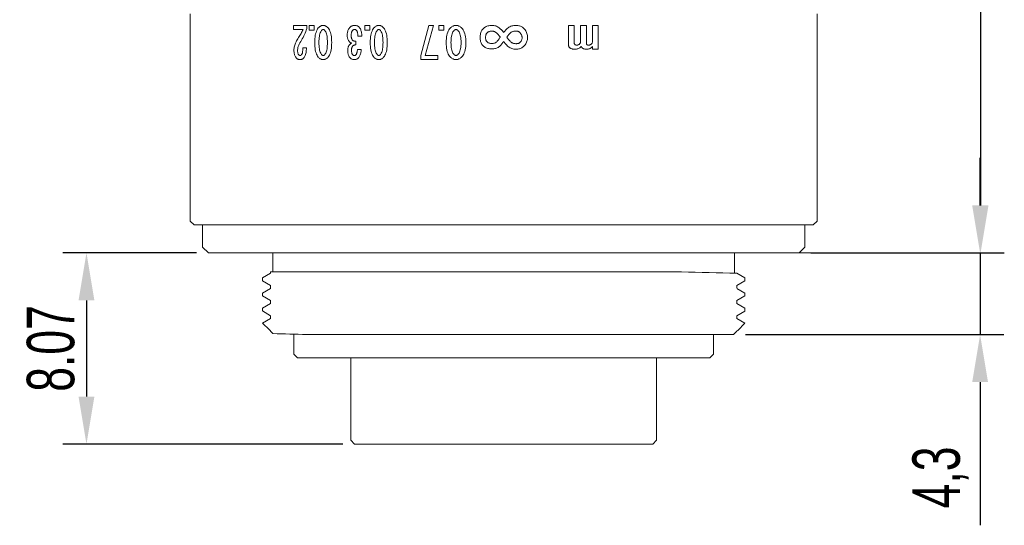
# Model space of a CAD drawing. Header units: millimetres. Extents: x 33 to 201, y 240 to 408.
# Tile 7 of 8: x 149 to 201, y 353 to 380. Entities that reach past the tile are written whole.
import ezdxf

# ---------------------------------------------------------------- set-up
doc = ezdxf.new("R2010")
doc.units = ezdxf.units.MM
doc.header["$LTSCALE"] = 19.36
doc.header["$PDMODE"] = 3
doc.header["$PDSIZE"] = 8
doc.layers.get('0').update_dxf_attribs({"linetype": 'CONTINUOUS'})
doc.layers.get('Defpoints').update_dxf_attribs({"linetype": 'CONTINUOUS'})
doc.layers.add('1', color=7, linetype='CONTINUOUS', true_color=0xffffff)
doc.layers.add('標注線', color=7, linetype='CONTINUOUS')
doc.styles.get("Standard").update_dxf_attribs({"font": 'txt', "width": 0.7})
doc.dimstyles.new('ISO-25', dxfattribs={"dimtxt": 2.5, "dimasz": 2.5, "dimexe": 1.25, "dimexo": 0.625, "dimtad": 1, "dimdec": 4, "dimdsep": 46, "dimlunit": 6, "dimtxsty": 'STANDARD', "dimcen": 2.5, "dimadec": 0, "dimazin": 0, "dimtfac": 1, "dimtdec": 4, "dimtmove": 0, "dimatfit": 3, "dimfxl": 1, "dimtolj": 1, "dimtzin": 0, "dimarcsym": 0})

# ---------------------------------------------------------------- blocks, each defined once
blk = doc.blocks.new('*G55')
at = {"layer": '1', "color": 7, "linetype": 'Continuous', "lineweight": 15}
for p, q in [((47.249, 62.753), (47.249, 63.06)), ((47.249, 63.06), (48.501, 63.06)), ((48.073, 62.753), (47.249, 62.753)), ((48.501, 62.753), (48.352, 62.753)), ((48.501, 63.06), (48.501, 62.753)), ((47.249, 62.128), (47.249, 62.434)), ((47.249, 62.434), (48.188, 62.434)), ((48.073, 62.128), (47.249, 62.128)), ((47.249, 61.49), (47.249, 61.796)), ((47.249, 61.796), (48.179, 61.796)), ((48.258, 61.49), (47.249, 61.49))]:
    blk.add_line(p, q, dxfattribs=at)
for points in [[(48.248, 62.672), (48.236, 62.688), (48.223, 62.701), (48.209, 62.714), (48.193, 62.724), (48.177, 62.733), (48.159, 62.74), (48.139, 62.746), (48.119, 62.75), (48.097, 62.752), (48.073, 62.753)], [(48.352, 62.753), (48.38, 62.733), (48.405, 62.71), (48.428, 62.684), (48.447, 62.656), (48.464, 62.626), (48.477, 62.593), (48.488, 62.558), (48.495, 62.52), (48.5, 62.48), (48.501, 62.438)], [(48.188, 62.434), (48.199, 62.435), (48.209, 62.436), (48.219, 62.437), (48.228, 62.439), (48.236, 62.442), (48.243, 62.445), (48.25, 62.449), (48.256, 62.453), (48.261, 62.458), (48.265, 62.463)], [(48.288, 62.542), (48.288, 62.556), (48.286, 62.57), (48.284, 62.583), (48.282, 62.597), (48.278, 62.61), (48.273, 62.623), (48.268, 62.635), (48.262, 62.648), (48.255, 62.66), (48.248, 62.672)], [(48.265, 62.463), (48.269, 62.47), (48.273, 62.477), (48.277, 62.485), (48.28, 62.492), (48.282, 62.5), (48.284, 62.508), (48.286, 62.516), (48.287, 62.524), (48.288, 62.533), (48.288, 62.542)], [(48.501, 62.438), (48.5, 62.395), (48.495, 62.355), (48.488, 62.319), (48.477, 62.286), (48.464, 62.256), (48.447, 62.23), (48.428, 62.207), (48.405, 62.187), (48.38, 62.171), (48.352, 62.158)], [(48.248, 62.047), (48.236, 62.063), (48.223, 62.076), (48.209, 62.088), (48.193, 62.099), (48.177, 62.108), (48.159, 62.115), (48.139, 62.121), (48.119, 62.125), (48.097, 62.127), (48.073, 62.128)], [(48.179, 61.796), (48.19, 61.797), (48.201, 61.798), (48.211, 61.8), (48.22, 61.803), (48.229, 61.807), (48.238, 61.812), (48.245, 61.817), (48.253, 61.823), (48.259, 61.83), (48.265, 61.838)], [(48.288, 61.93), (48.288, 61.941), (48.286, 61.953), (48.284, 61.965), (48.282, 61.976), (48.278, 61.988), (48.273, 62), (48.268, 62.012), (48.262, 62.023), (48.255, 62.035), (48.248, 62.047)], [(48.265, 61.838), (48.269, 61.845), (48.273, 61.853), (48.277, 61.861), (48.28, 61.869), (48.282, 61.878), (48.284, 61.887), (48.286, 61.897), (48.287, 61.908), (48.288, 61.918), (48.288, 61.93)], [(48.352, 62.158), (48.38, 62.134), (48.405, 62.108), (48.428, 62.08), (48.447, 62.05), (48.464, 62.018), (48.477, 61.984), (48.488, 61.947), (48.495, 61.909), (48.5, 61.868), (48.501, 61.825)], [(48.501, 61.825), (48.5, 61.794), (48.499, 61.763), (48.496, 61.735), (48.492, 61.708), (48.487, 61.682), (48.481, 61.658), (48.473, 61.636), (48.465, 61.615), (48.455, 61.596), (48.444, 61.579)], [(48.444, 61.579), (48.432, 61.562), (48.418, 61.547), (48.402, 61.533), (48.386, 61.522), (48.368, 61.512), (48.349, 61.504), (48.328, 61.498), (48.306, 61.494), (48.283, 61.491), (48.258, 61.49)]]:
    blk.add_lwpolyline(points, dxfattribs=at)
blk = doc.blocks.new('*G54')
blk.add_blockref('*G55', (0, 0))
blk = doc.blocks.new('*G57')
at = {"layer": '1', "color": 7, "linetype": 'Continuous', "lineweight": 15}
for points in [[(47.248, 58.722), (47.25, 58.774), (47.255, 58.823), (47.263, 58.871), (47.274, 58.917), (47.288, 58.96), (47.305, 59.001), (47.326, 59.04), (47.349, 59.077), (47.376, 59.112), (47.406, 59.144)], [(47.406, 59.144), (47.445, 59.181), (47.486, 59.213), (47.53, 59.242), (47.575, 59.267), (47.622, 59.288), (47.671, 59.305), (47.722, 59.319), (47.774, 59.328), (47.829, 59.334), (47.886, 59.336)], [(47.886, 59.336), (47.938, 59.334), (47.989, 59.328), (48.038, 59.319), (48.086, 59.305), (48.132, 59.288), (48.177, 59.267), (48.221, 59.242), (48.263, 59.213), (48.303, 59.181), (48.342, 59.144)], [(48.342, 59.144), (48.372, 59.112), (48.399, 59.077), (48.423, 59.04), (48.443, 59.001), (48.461, 58.96), (48.475, 58.916), (48.486, 58.871), (48.494, 58.823), (48.499, 58.773), (48.5, 58.722)], [(47.44, 58.23), (47.404, 58.27), (47.371, 58.312), (47.342, 58.355), (47.317, 58.401), (47.296, 58.449), (47.279, 58.499), (47.266, 58.552), (47.256, 58.606), (47.25, 58.663), (47.248, 58.722)], [(47.62, 58.93), (47.607, 58.915), (47.594, 58.899), (47.584, 58.881), (47.574, 58.862), (47.567, 58.842), (47.56, 58.821), (47.555, 58.798), (47.552, 58.774), (47.549, 58.748), (47.549, 58.722)], [(47.549, 58.722), (47.55, 58.684), (47.552, 58.648), (47.557, 58.614), (47.564, 58.583), (47.572, 58.553), (47.583, 58.525), (47.595, 58.499), (47.609, 58.475), (47.625, 58.453), (47.643, 58.434)], [(47.886, 59.047), (47.856, 59.046), (47.828, 59.042), (47.8, 59.036), (47.772, 59.028), (47.745, 59.018), (47.719, 59.005), (47.693, 58.99), (47.668, 58.972), (47.644, 58.952), (47.62, 58.93)], [(48.139, 58.941), (48.118, 58.961), (48.095, 58.979), (48.072, 58.995), (48.048, 59.009), (48.023, 59.021), (47.997, 59.03), (47.971, 59.037), (47.943, 59.043), (47.915, 59.046), (47.886, 59.047)], [(48.105, 58.445), (48.125, 58.467), (48.143, 58.49), (48.159, 58.515), (48.173, 58.54), (48.185, 58.567), (48.194, 58.596), (48.202, 58.625), (48.207, 58.656), (48.21, 58.688), (48.211, 58.722)], [(48.211, 58.722), (48.211, 58.75), (48.208, 58.778), (48.205, 58.803), (48.2, 58.828), (48.193, 58.85), (48.185, 58.872), (48.176, 58.891), (48.165, 58.909), (48.153, 58.926), (48.139, 58.941)], [(48.5, 58.722), (48.498, 58.667), (48.492, 58.614), (48.482, 58.562), (48.468, 58.512), (48.449, 58.464), (48.427, 58.416), (48.4, 58.371), (48.37, 58.326), (48.335, 58.283), (48.296, 58.242)], [(47.627, 58.077), (47.612, 58.085), (47.597, 58.095), (47.581, 58.106), (47.563, 58.119), (47.545, 58.134), (47.526, 58.15), (47.506, 58.168), (47.485, 58.187), (47.463, 58.208), (47.44, 58.23)], [(47.44, 57.918), (47.461, 57.938), (47.481, 57.958), (47.501, 57.976), (47.52, 57.993), (47.539, 58.01), (47.558, 58.025), (47.575, 58.04), (47.593, 58.053), (47.61, 58.066), (47.627, 58.077)], [(47.643, 58.434), (47.664, 58.413), (47.685, 58.393), (47.707, 58.373), (47.729, 58.353), (47.752, 58.333), (47.775, 58.313), (47.799, 58.294), (47.823, 58.274), (47.848, 58.255), (47.873, 58.236)], [(47.873, 58.236), (47.897, 58.255), (47.92, 58.275), (47.944, 58.295), (47.967, 58.315), (47.991, 58.336), (48.014, 58.357), (48.037, 58.379), (48.06, 58.4), (48.082, 58.423), (48.105, 58.445)], [(48.296, 58.242), (48.278, 58.224), (48.259, 58.206), (48.239, 58.189), (48.219, 58.172), (48.198, 58.155), (48.177, 58.139), (48.156, 58.123), (48.133, 58.108), (48.111, 58.093), (48.088, 58.079)], [(48.088, 58.079), (48.117, 58.059), (48.145, 58.039), (48.172, 58.019), (48.197, 58), (48.221, 57.981), (48.243, 57.963), (48.265, 57.945), (48.284, 57.928), (48.303, 57.911), (48.319, 57.895)], [(47.248, 57.449), (47.25, 57.504), (47.256, 57.556), (47.266, 57.608), (47.279, 57.657), (47.296, 57.705), (47.317, 57.751), (47.342, 57.795), (47.371, 57.838), (47.404, 57.878), (47.44, 57.918)], [(47.655, 57.715), (47.634, 57.693), (47.616, 57.67), (47.601, 57.645), (47.587, 57.62), (47.575, 57.592), (47.566, 57.564), (47.558, 57.534), (47.553, 57.503), (47.55, 57.471), (47.549, 57.438)], [(47.863, 57.901), (47.848, 57.89), (47.832, 57.877), (47.814, 57.863), (47.795, 57.847), (47.775, 57.829), (47.753, 57.809), (47.73, 57.788), (47.706, 57.765), (47.681, 57.741), (47.655, 57.715)], [(48.134, 57.683), (48.108, 57.709), (48.082, 57.734), (48.055, 57.758), (48.028, 57.782), (48.001, 57.804), (47.974, 57.825), (47.947, 57.845), (47.919, 57.865), (47.891, 57.883), (47.863, 57.901)], [(48.2, 57.438), (48.199, 57.469), (48.197, 57.499), (48.194, 57.527), (48.189, 57.554), (48.183, 57.579), (48.176, 57.603), (48.168, 57.625), (48.158, 57.646), (48.147, 57.665), (48.134, 57.683)], [(48.319, 57.895), (48.352, 57.86), (48.38, 57.823), (48.406, 57.784), (48.428, 57.742), (48.446, 57.699), (48.462, 57.653), (48.473, 57.605), (48.482, 57.555), (48.487, 57.503), (48.489, 57.449)], [(47.429, 56.992), (47.394, 57.029), (47.364, 57.068), (47.337, 57.109), (47.313, 57.152), (47.293, 57.197), (47.277, 57.243), (47.265, 57.292), (47.256, 57.342), (47.25, 57.395), (47.248, 57.449)], [(47.549, 57.438), (47.55, 57.411), (47.552, 57.385), (47.557, 57.36), (47.564, 57.335), (47.572, 57.312), (47.583, 57.289), (47.595, 57.267), (47.609, 57.246), (47.625, 57.226), (47.643, 57.207)], [(47.643, 57.207), (47.66, 57.191), (47.679, 57.177), (47.7, 57.164), (47.722, 57.154), (47.745, 57.144), (47.77, 57.137), (47.797, 57.131), (47.825, 57.127), (47.855, 57.125), (47.886, 57.124)], [(47.886, 57.124), (47.915, 57.125), (47.942, 57.127), (47.969, 57.131), (47.994, 57.137), (48.017, 57.144), (48.04, 57.154), (48.061, 57.164), (48.081, 57.177), (48.099, 57.191), (48.117, 57.207)], [(48.117, 57.207), (48.132, 57.224), (48.147, 57.243), (48.159, 57.263), (48.17, 57.284), (48.179, 57.306), (48.187, 57.33), (48.192, 57.355), (48.197, 57.381), (48.199, 57.409), (48.2, 57.438)], [(48.489, 57.449), (48.487, 57.393), (48.482, 57.339), (48.473, 57.287), (48.462, 57.238), (48.446, 57.191), (48.428, 57.147), (48.406, 57.105), (48.38, 57.065), (48.352, 57.027), (48.319, 56.992)], [(47.886, 56.835), (47.827, 56.836), (47.772, 56.841), (47.719, 56.849), (47.669, 56.86), (47.622, 56.874), (47.578, 56.891), (47.536, 56.912), (47.498, 56.936), (47.462, 56.962), (47.429, 56.992)], [(48.319, 56.992), (48.287, 56.962), (48.252, 56.936), (48.214, 56.912), (48.174, 56.891), (48.132, 56.874), (48.088, 56.86), (48.041, 56.849), (47.991, 56.841), (47.94, 56.836), (47.886, 56.835)]]:
    blk.add_lwpolyline(points, dxfattribs=at)
blk = doc.blocks.new('*G56')
blk.add_blockref('*G57', (0, 0))
blk = doc.blocks.new('*G58')
at = {"layer": '1', "color": 7, "linetype": 'Continuous', "lineweight": 15}
for points in [[(47.381, 55.864), (47.429, 55.906), (47.484, 55.944), (47.544, 55.977), (47.612, 56.006), (47.686, 56.03), (47.766, 56.05), (47.853, 56.066), (47.947, 56.077), (48.047, 56.084), (48.154, 56.086)], [(48.154, 56.086), (48.259, 56.084), (48.357, 56.077), (48.449, 56.066), (48.535, 56.05), (48.614, 56.03), (48.688, 56.006), (48.754, 55.977), (48.815, 55.944), (48.869, 55.906), (48.916, 55.864)], [(47.249, 55.568), (47.25, 55.6), (47.254, 55.632), (47.261, 55.663), (47.27, 55.694), (47.282, 55.723), (47.297, 55.753), (47.314, 55.781), (47.334, 55.809), (47.356, 55.837), (47.381, 55.864)], [(47.381, 55.273), (47.356, 55.299), (47.334, 55.327), (47.314, 55.355), (47.297, 55.383), (47.282, 55.413), (47.27, 55.443), (47.261, 55.473), (47.254, 55.504), (47.25, 55.536), (47.249, 55.568)], [(47.514, 55.668), (47.505, 55.659), (47.497, 55.649), (47.49, 55.639), (47.484, 55.63), (47.478, 55.62), (47.474, 55.61), (47.471, 55.599), (47.468, 55.589), (47.467, 55.579), (47.467, 55.568)], [(47.467, 55.568), (47.467, 55.557), (47.468, 55.547), (47.471, 55.537), (47.474, 55.526), (47.478, 55.516), (47.484, 55.506), (47.49, 55.497), (47.497, 55.487), (47.505, 55.477), (47.514, 55.468)], [(48.154, 55.832), (48.062, 55.831), (47.976, 55.826), (47.896, 55.817), (47.823, 55.806), (47.756, 55.791), (47.695, 55.773), (47.64, 55.752), (47.592, 55.727), (47.55, 55.699), (47.514, 55.668)], [(48.785, 55.668), (48.747, 55.699), (48.704, 55.727), (48.655, 55.752), (48.601, 55.773), (48.54, 55.791), (48.474, 55.806), (48.403, 55.817), (48.325, 55.826), (48.242, 55.831), (48.154, 55.832)], [(48.784, 55.468), (48.793, 55.477), (48.801, 55.487), (48.808, 55.497), (48.814, 55.507), (48.82, 55.517), (48.824, 55.527), (48.827, 55.537), (48.83, 55.547), (48.831, 55.557), (48.832, 55.568)], [(48.832, 55.568), (48.831, 55.578), (48.83, 55.589), (48.827, 55.599), (48.824, 55.609), (48.82, 55.619), (48.815, 55.629), (48.809, 55.639), (48.801, 55.649), (48.793, 55.658), (48.785, 55.668)], [(48.916, 55.864), (48.942, 55.837), (48.964, 55.809), (48.984, 55.781), (49.001, 55.752), (49.016, 55.723), (49.028, 55.693), (49.037, 55.663), (49.044, 55.632), (49.048, 55.6), (49.049, 55.568)], [(49.049, 55.568), (49.048, 55.536), (49.044, 55.504), (49.037, 55.473), (49.028, 55.443), (49.016, 55.413), (49.001, 55.384), (48.984, 55.355), (48.964, 55.327), (48.942, 55.3), (48.916, 55.273)], [(48.154, 55.05), (48.047, 55.052), (47.947, 55.059), (47.853, 55.07), (47.766, 55.086), (47.686, 55.106), (47.612, 55.13), (47.545, 55.159), (47.484, 55.192), (47.429, 55.23), (47.381, 55.273)], [(47.514, 55.468), (47.55, 55.437), (47.592, 55.409), (47.64, 55.384), (47.695, 55.363), (47.756, 55.345), (47.823, 55.33), (47.896, 55.318), (47.976, 55.31), (48.062, 55.305), (48.154, 55.304)], [(48.154, 55.304), (48.244, 55.305), (48.328, 55.31), (48.406, 55.318), (48.478, 55.33), (48.544, 55.345), (48.604, 55.363), (48.658, 55.384), (48.706, 55.409), (48.748, 55.437), (48.784, 55.468)], [(48.916, 55.273), (48.869, 55.23), (48.815, 55.192), (48.754, 55.159), (48.687, 55.13), (48.614, 55.106), (48.535, 55.086), (48.449, 55.07), (48.357, 55.059), (48.258, 55.052), (48.154, 55.05)]]:
    blk.add_lwpolyline(points, dxfattribs=at)
blk = doc.blocks.new('*G59')
at = {"layer": '1', "color": 7, "linetype": 'Continuous', "lineweight": 15}
for p, q in [((47.249, 54.672), (47.249, 54.926)), ((47.249, 54.926), (47.494, 54.926)), ((47.494, 54.672), (47.249, 54.672)), ((47.494, 54.926), (47.494, 54.672))]:
    blk.add_line(p, q, dxfattribs=at)
blk = doc.blocks.new('*G61')
at = {"layer": '1', "color": 7, "linetype": 'Continuous', "lineweight": 15}
for p, q in [((48.831, 53.949), (48.831, 54.615)), ((48.831, 54.615), (49.049, 54.615)), ((49.049, 54.615), (49.049, 53.714)), ((47.249, 54.39), (48.831, 53.949)), ((47.249, 54.142), (47.249, 54.39)), ((48.835, 53.714), (47.249, 54.142)), ((49.049, 53.714), (48.835, 53.714))]:
    blk.add_line(p, q, dxfattribs=at)
blk = doc.blocks.new('*G60')
blk.add_blockref('*G61', (0, 0))
blk = doc.blocks.new('*G62')
at = {"layer": '1', "color": 7, "linetype": 'Continuous', "lineweight": 15}
for p, q in [((47.249, 50.771), (47.249, 51.025)), ((47.249, 51.025), (47.494, 51.025)), ((47.494, 51.025), (47.494, 50.771)), ((47.494, 50.771), (47.249, 50.771))]:
    blk.add_line(p, q, dxfattribs=at)
blk = doc.blocks.new('*G64')
at = {"layer": '1', "color": 7, "linetype": 'Continuous', "lineweight": 15}
for points in [[(47.383, 51.759), (47.431, 51.796), (47.485, 51.828), (47.546, 51.857), (47.613, 51.881), (47.687, 51.902), (47.768, 51.919), (47.855, 51.933), (47.948, 51.942), (48.048, 51.948), (48.154, 51.95)], [(48.154, 51.95), (48.259, 51.948), (48.358, 51.942), (48.45, 51.933), (48.535, 51.919), (48.615, 51.902), (48.688, 51.881), (48.754, 51.857), (48.815, 51.828), (48.869, 51.796), (48.916, 51.759)], [(47.249, 51.502), (47.251, 51.531), (47.255, 51.558), (47.261, 51.585), (47.271, 51.612), (47.283, 51.638), (47.297, 51.663), (47.315, 51.688), (47.335, 51.712), (47.358, 51.736), (47.383, 51.759)], [(47.383, 51.246), (47.358, 51.269), (47.335, 51.293), (47.315, 51.317), (47.297, 51.342), (47.283, 51.367), (47.271, 51.393), (47.261, 51.42), (47.255, 51.447), (47.251, 51.474), (47.249, 51.502)], [(47.512, 51.585), (47.503, 51.577), (47.495, 51.569), (47.488, 51.561), (47.482, 51.553), (47.477, 51.545), (47.473, 51.536), (47.47, 51.528), (47.468, 51.52), (47.466, 51.511), (47.466, 51.502)], [(47.466, 51.502), (47.466, 51.494), (47.468, 51.485), (47.47, 51.477), (47.473, 51.469), (47.477, 51.46), (47.482, 51.452), (47.488, 51.444), (47.495, 51.436), (47.503, 51.428), (47.512, 51.42)], [(48.154, 51.726), (48.062, 51.724), (47.976, 51.72), (47.896, 51.713), (47.822, 51.703), (47.755, 51.69), (47.693, 51.675), (47.639, 51.657), (47.59, 51.636), (47.548, 51.612), (47.512, 51.585)], [(47.512, 51.42), (47.548, 51.393), (47.59, 51.37), (47.639, 51.348), (47.694, 51.33), (47.755, 51.315), (47.822, 51.302), (47.896, 51.292), (47.976, 51.285), (48.062, 51.281), (48.154, 51.279)], [(48.789, 51.584), (48.752, 51.611), (48.708, 51.635), (48.659, 51.656), (48.604, 51.675), (48.543, 51.69), (48.477, 51.703), (48.405, 51.713), (48.327, 51.72), (48.244, 51.724), (48.154, 51.726)], [(48.154, 51.279), (48.245, 51.281), (48.33, 51.285), (48.408, 51.292), (48.481, 51.302), (48.547, 51.315), (48.608, 51.33), (48.662, 51.348), (48.71, 51.37), (48.752, 51.393), (48.788, 51.42)], [(48.788, 51.42), (48.797, 51.428), (48.805, 51.436), (48.811, 51.444), (48.817, 51.452), (48.823, 51.461), (48.827, 51.469), (48.83, 51.477), (48.832, 51.486), (48.834, 51.494), (48.834, 51.502)], [(48.834, 51.502), (48.834, 51.511), (48.832, 51.519), (48.83, 51.528), (48.827, 51.536), (48.823, 51.544), (48.818, 51.552), (48.812, 51.56), (48.806, 51.568), (48.798, 51.576), (48.789, 51.584)], [(48.916, 51.759), (48.942, 51.736), (48.965, 51.712), (48.985, 51.688), (49.002, 51.663), (49.017, 51.638), (49.029, 51.612), (49.039, 51.585), (49.045, 51.558), (49.049, 51.531), (49.051, 51.502)], [(49.051, 51.502), (49.049, 51.474), (49.045, 51.447), (49.039, 51.42), (49.029, 51.393), (49.017, 51.367), (49.002, 51.342), (48.985, 51.317), (48.965, 51.293), (48.942, 51.269), (48.916, 51.246)], [(48.154, 51.055), (48.048, 51.057), (47.948, 51.063), (47.855, 51.072), (47.768, 51.086), (47.687, 51.103), (47.614, 51.124), (47.546, 51.149), (47.485, 51.177), (47.431, 51.21), (47.383, 51.246)], [(48.916, 51.246), (48.869, 51.21), (48.815, 51.177), (48.754, 51.149), (48.687, 51.124), (48.614, 51.103), (48.535, 51.086), (48.449, 51.072), (48.357, 51.063), (48.259, 51.057), (48.154, 51.055)]]:
    blk.add_lwpolyline(points, dxfattribs=at)
blk = doc.blocks.new('*G63')
blk.add_blockref('*G64', (0, 0))
blk = doc.blocks.new('*G66')
at = {"layer": '1', "color": 7, "linetype": 'Continuous', "lineweight": 15}
for p, q in [((47.815, 50.605), (47.815, 50.396)), ((48.076, 50.295), (48.272, 50.295)), ((48.517, 50.376), (48.517, 50.577))]:
    blk.add_line(p, q, dxfattribs=at)
for points in [[(47.248, 50.222), (47.249, 50.256), (47.253, 50.288), (47.259, 50.319), (47.268, 50.349), (47.279, 50.377), (47.293, 50.404), (47.309, 50.429), (47.328, 50.452), (47.35, 50.474), (47.373, 50.495)], [(47.373, 50.495), (47.403, 50.516), (47.436, 50.534), (47.472, 50.551), (47.512, 50.565), (47.554, 50.578), (47.6, 50.588), (47.649, 50.595), (47.701, 50.601), (47.757, 50.604), (47.815, 50.605)], [(47.518, 50.337), (47.508, 50.329), (47.499, 50.319), (47.491, 50.309), (47.484, 50.298), (47.478, 50.287), (47.473, 50.275), (47.469, 50.263), (47.467, 50.25), (47.465, 50.236), (47.464, 50.222)], [(47.815, 50.396), (47.774, 50.397), (47.735, 50.396), (47.699, 50.394), (47.665, 50.39), (47.634, 50.385), (47.606, 50.378), (47.58, 50.37), (47.557, 50.361), (47.536, 50.35), (47.518, 50.337)], [(48.021, 50.12), (48.033, 50.131), (48.044, 50.143), (48.053, 50.156), (48.06, 50.172), (48.067, 50.188), (48.071, 50.206), (48.075, 50.226), (48.076, 50.247), (48.077, 50.27), (48.076, 50.295)], [(48.272, 50.295), (48.275, 50.27), (48.278, 50.248), (48.283, 50.227), (48.289, 50.207), (48.296, 50.189), (48.303, 50.172), (48.313, 50.157), (48.323, 50.143), (48.334, 50.131), (48.346, 50.12)], [(48.517, 50.577), (48.568, 50.575), (48.618, 50.57), (48.665, 50.563), (48.71, 50.554), (48.753, 50.542), (48.793, 50.529), (48.831, 50.513), (48.867, 50.495), (48.9, 50.475), (48.931, 50.452)], [(48.795, 50.302), (48.777, 50.315), (48.757, 50.326), (48.735, 50.337), (48.71, 50.346), (48.683, 50.354), (48.654, 50.36), (48.623, 50.366), (48.59, 50.371), (48.554, 50.374), (48.517, 50.376)], [(48.84, 50.215), (48.84, 50.225), (48.839, 50.235), (48.836, 50.244), (48.833, 50.253), (48.829, 50.262), (48.824, 50.271), (48.818, 50.279), (48.811, 50.287), (48.804, 50.295), (48.795, 50.302)], [(48.931, 50.452), (48.953, 50.433), (48.973, 50.413), (48.991, 50.392), (49.006, 50.37), (49.019, 50.347), (49.029, 50.323), (49.037, 50.297), (49.043, 50.271), (49.047, 50.243), (49.048, 50.215)], [(47.382, 49.956), (47.357, 49.978), (47.334, 50), (47.314, 50.024), (47.296, 50.049), (47.282, 50.075), (47.27, 50.102), (47.26, 50.13), (47.253, 50.16), (47.249, 50.19), (47.248, 50.222)], [(47.775, 49.838), (47.727, 49.839), (47.682, 49.843), (47.638, 49.848), (47.596, 49.857), (47.556, 49.867), (47.517, 49.88), (47.481, 49.896), (47.446, 49.913), (47.413, 49.934), (47.382, 49.956)], [(47.464, 50.222), (47.465, 50.21), (47.467, 50.198), (47.471, 50.186), (47.476, 50.175), (47.482, 50.163), (47.49, 50.152), (47.5, 50.14), (47.511, 50.129), (47.523, 50.117), (47.536, 50.106)], [(47.536, 50.106), (47.553, 50.095), (47.571, 50.085), (47.591, 50.076), (47.613, 50.068), (47.638, 50.062), (47.665, 50.057), (47.693, 50.053), (47.724, 50.05), (47.757, 50.048), (47.793, 50.047)], [(48.094, 49.942), (48.067, 49.922), (48.039, 49.904), (48.01, 49.889), (47.98, 49.875), (47.948, 49.864), (47.916, 49.854), (47.882, 49.847), (47.847, 49.842), (47.811, 49.839), (47.775, 49.838)], [(47.793, 50.047), (47.819, 50.048), (47.845, 50.05), (47.87, 50.054), (47.894, 50.059), (47.918, 50.065), (47.94, 50.073), (47.962, 50.083), (47.982, 50.094), (48.002, 50.106), (48.021, 50.12)], [(48.18, 50.078), (48.176, 50.062), (48.171, 50.046), (48.165, 50.031), (48.158, 50.016), (48.15, 50.002), (48.14, 49.989), (48.13, 49.976), (48.119, 49.964), (48.107, 49.953), (48.094, 49.942)], [(48.282, 49.949), (48.264, 49.963), (48.248, 49.978), (48.233, 49.992), (48.221, 50.005), (48.21, 50.018), (48.2, 50.031), (48.193, 50.043), (48.187, 50.055), (48.183, 50.067), (48.18, 50.078)], [(48.584, 49.866), (48.546, 49.867), (48.509, 49.869), (48.475, 49.874), (48.442, 49.879), (48.41, 49.887), (48.381, 49.896), (48.354, 49.907), (48.328, 49.919), (48.304, 49.933), (48.282, 49.949)], [(48.346, 50.12), (48.36, 50.11), (48.375, 50.102), (48.392, 50.094), (48.41, 50.087), (48.43, 50.081), (48.451, 50.077), (48.473, 50.073), (48.497, 50.071), (48.522, 50.069), (48.548, 50.068)], [(48.548, 50.068), (48.582, 50.069), (48.613, 50.071), (48.643, 50.074), (48.67, 50.078), (48.696, 50.083), (48.72, 50.09), (48.741, 50.097), (48.761, 50.106), (48.779, 50.116), (48.795, 50.127)], [(48.931, 49.97), (48.904, 49.95), (48.875, 49.933), (48.844, 49.917), (48.812, 49.904), (48.778, 49.892), (48.743, 49.883), (48.705, 49.875), (48.667, 49.87), (48.626, 49.867), (48.584, 49.866)], [(48.795, 50.127), (48.804, 50.135), (48.811, 50.142), (48.818, 50.15), (48.824, 50.158), (48.829, 50.167), (48.833, 50.176), (48.836, 50.185), (48.839, 50.195), (48.84, 50.204), (48.84, 50.215)], [(49.048, 50.215), (49.047, 50.185), (49.043, 50.156), (49.037, 50.128), (49.029, 50.102), (49.019, 50.077), (49.006, 50.053), (48.991, 50.031), (48.973, 50.009), (48.953, 49.989), (48.931, 49.97)]]:
    blk.add_lwpolyline(points, dxfattribs=at)
blk = doc.blocks.new('*G65')
blk.add_blockref('*G66', (0, 0))
blk = doc.blocks.new('*G67')
at = {"layer": '1', "color": 7, "linetype": 'Continuous', "lineweight": 15}
for p, q in [((47.249, 47.844), (47.249, 48.098)), ((47.249, 48.098), (47.494, 48.098)), ((47.494, 47.844), (47.249, 47.844)), ((47.494, 48.098), (47.494, 47.844))]:
    blk.add_line(p, q, dxfattribs=at)
blk = doc.blocks.new('*G69')
at = {"layer": '1', "color": 7, "linetype": 'Continuous', "lineweight": 15}
for p, q in [((47.249, 47.015), (47.249, 47.717)), ((47.249, 47.717), (47.42, 47.717)), ((47.466, 47.516), (47.466, 47.015)), ((48.429, 47.503), (48.429, 47.691)), ((47.466, 47.015), (47.249, 47.015))]:
    blk.add_line(p, q, dxfattribs=at)
for points in [[(47.42, 47.717), (47.498, 47.686), (47.576, 47.654), (47.653, 47.621), (47.728, 47.586), (47.803, 47.549), (47.878, 47.512), (47.951, 47.473), (48.024, 47.432), (48.095, 47.391), (48.166, 47.348)], [(48.007, 47.211), (47.949, 47.248), (47.891, 47.283), (47.834, 47.316), (47.779, 47.349), (47.724, 47.38), (47.67, 47.41), (47.618, 47.438), (47.566, 47.465), (47.516, 47.491), (47.466, 47.516)], [(48.56, 47.034), (48.506, 47.036), (48.452, 47.041), (48.398, 47.05), (48.343, 47.062), (48.288, 47.078), (48.233, 47.098), (48.177, 47.121), (48.121, 47.147), (48.064, 47.178), (48.007, 47.211)], [(48.166, 47.348), (48.205, 47.325), (48.244, 47.305), (48.283, 47.287), (48.323, 47.272), (48.363, 47.259), (48.404, 47.248), (48.444, 47.24), (48.486, 47.234), (48.527, 47.23), (48.569, 47.229)], [(48.429, 47.691), (48.498, 47.689), (48.563, 47.685), (48.623, 47.678), (48.68, 47.67), (48.732, 47.66), (48.781, 47.647), (48.825, 47.633), (48.865, 47.617), (48.901, 47.598), (48.933, 47.578)], [(48.771, 47.45), (48.754, 47.46), (48.734, 47.469), (48.709, 47.477), (48.681, 47.484), (48.648, 47.49), (48.612, 47.494), (48.572, 47.498), (48.528, 47.501), (48.481, 47.502), (48.429, 47.503)], [(48.569, 47.229), (48.597, 47.229), (48.624, 47.231), (48.65, 47.234), (48.674, 47.237), (48.697, 47.242), (48.718, 47.248), (48.738, 47.255), (48.756, 47.263), (48.774, 47.272), (48.789, 47.283)], [(48.834, 47.366), (48.834, 47.374), (48.832, 47.382), (48.829, 47.39), (48.824, 47.398), (48.818, 47.406), (48.812, 47.415), (48.803, 47.423), (48.794, 47.432), (48.783, 47.441), (48.771, 47.45)], [(48.789, 47.283), (48.798, 47.289), (48.806, 47.296), (48.812, 47.304), (48.818, 47.311), (48.823, 47.319), (48.827, 47.328), (48.83, 47.337), (48.832, 47.346), (48.834, 47.356), (48.834, 47.366)], [(49.051, 47.353), (49.049, 47.327), (49.046, 47.301), (49.039, 47.276), (49.03, 47.253), (49.019, 47.23), (49.005, 47.208), (48.989, 47.187), (48.97, 47.166), (48.948, 47.147), (48.924, 47.128)], [(48.933, 47.578), (48.955, 47.561), (48.975, 47.542), (48.993, 47.523), (49.008, 47.502), (49.021, 47.48), (49.032, 47.457), (49.04, 47.433), (49.046, 47.407), (49.05, 47.381), (49.051, 47.353)], [(48.924, 47.128), (48.897, 47.111), (48.867, 47.094), (48.836, 47.08), (48.802, 47.068), (48.767, 47.058), (48.729, 47.049), (48.69, 47.043), (48.649, 47.038), (48.605, 47.035), (48.56, 47.034)]]:
    blk.add_lwpolyline(points, dxfattribs=at)
blk = doc.blocks.new('*G68')
blk.add_blockref('*G69', (0, 0))
blk = doc.blocks.new('*G71')
at = {"layer": '1', "color": 7, "linetype": 'Continuous', "lineweight": 15}
for points in [[(47.249, 48.576), (47.251, 48.604), (47.255, 48.632), (47.261, 48.659), (47.271, 48.685), (47.283, 48.711), (47.298, 48.737), (47.315, 48.762), (47.335, 48.786), (47.358, 48.81), (47.383, 48.833)], [(47.383, 48.833), (47.431, 48.869), (47.485, 48.901), (47.546, 48.93), (47.614, 48.955), (47.687, 48.976), (47.768, 48.993), (47.855, 49.006), (47.948, 49.016), (48.048, 49.021), (48.155, 49.023)], [(48.155, 48.799), (48.062, 48.798), (47.976, 48.793), (47.896, 48.786), (47.822, 48.777), (47.755, 48.764), (47.694, 48.748), (47.639, 48.73), (47.59, 48.709), (47.548, 48.685), (47.512, 48.658)], [(48.155, 49.023), (48.259, 49.021), (48.358, 49.016), (48.45, 49.006), (48.535, 48.993), (48.615, 48.976), (48.688, 48.955), (48.755, 48.93), (48.815, 48.901), (48.869, 48.869), (48.917, 48.833)], [(48.79, 48.657), (48.752, 48.684), (48.708, 48.708), (48.659, 48.73), (48.604, 48.748), (48.544, 48.764), (48.477, 48.776), (48.405, 48.786), (48.327, 48.793), (48.244, 48.798), (48.155, 48.799)], [(48.917, 48.833), (48.942, 48.81), (48.965, 48.786), (48.985, 48.761), (49.002, 48.737), (49.017, 48.711), (49.029, 48.685), (49.039, 48.659), (49.045, 48.632), (49.049, 48.604), (49.051, 48.576)], [(47.383, 48.319), (47.358, 48.343), (47.335, 48.366), (47.315, 48.391), (47.298, 48.415), (47.283, 48.441), (47.271, 48.467), (47.261, 48.493), (47.255, 48.52), (47.251, 48.548), (47.249, 48.576)], [(48.155, 48.129), (48.048, 48.13), (47.948, 48.136), (47.855, 48.146), (47.768, 48.159), (47.688, 48.176), (47.614, 48.197), (47.546, 48.222), (47.486, 48.251), (47.431, 48.283), (47.383, 48.319)], [(47.512, 48.658), (47.503, 48.651), (47.495, 48.643), (47.488, 48.635), (47.482, 48.626), (47.477, 48.618), (47.473, 48.61), (47.47, 48.602), (47.468, 48.593), (47.466, 48.585), (47.466, 48.576)], [(47.466, 48.576), (47.466, 48.567), (47.468, 48.559), (47.47, 48.55), (47.473, 48.542), (47.477, 48.534), (47.482, 48.526), (47.488, 48.518), (47.495, 48.51), (47.503, 48.502), (47.512, 48.494)], [(47.512, 48.494), (47.548, 48.467), (47.59, 48.443), (47.639, 48.422), (47.694, 48.404), (47.755, 48.388), (47.822, 48.375), (47.896, 48.365), (47.976, 48.358), (48.062, 48.354), (48.155, 48.353)], [(48.155, 48.353), (48.245, 48.354), (48.33, 48.358), (48.409, 48.365), (48.481, 48.375), (48.547, 48.388), (48.608, 48.404), (48.662, 48.422), (48.71, 48.443), (48.752, 48.467), (48.788, 48.494)], [(48.917, 48.319), (48.869, 48.283), (48.815, 48.251), (48.754, 48.222), (48.688, 48.197), (48.615, 48.176), (48.535, 48.159), (48.45, 48.146), (48.358, 48.136), (48.259, 48.13), (48.155, 48.129)], [(48.788, 48.494), (48.797, 48.502), (48.805, 48.51), (48.812, 48.518), (48.818, 48.526), (48.823, 48.534), (48.827, 48.542), (48.83, 48.551), (48.832, 48.559), (48.834, 48.567), (48.834, 48.576)], [(48.834, 48.576), (48.834, 48.584), (48.832, 48.593), (48.83, 48.601), (48.827, 48.61), (48.823, 48.618), (48.818, 48.626), (48.812, 48.634), (48.806, 48.642), (48.798, 48.649), (48.79, 48.657)], [(49.051, 48.576), (49.049, 48.548), (49.045, 48.52), (49.039, 48.493), (49.029, 48.467), (49.017, 48.441), (49.002, 48.416), (48.985, 48.391), (48.965, 48.366), (48.942, 48.343), (48.917, 48.319)]]:
    blk.add_lwpolyline(points, dxfattribs=at)
blk = doc.blocks.new('*G70')
blk.add_blockref('*G71', (0, 0))
blk = doc.blocks.new('*D89')
at = {"layer": 'Defpoints', "color": 0, "transparency": 16777216}
for p in [(159.234, 367.574), (152.816, 357.505), (166.934, 357.505)]:
    blk.add_point(p, dxfattribs=at)
at = {"layer": '標注線', "color": 0, "lineweight": -2, "transparency": 16777216}
for p, q in [((158.609, 367.574), (151.566, 367.574)), ((152.816, 365.074), (152.816, 360.005)), ((166.309, 357.505), (151.566, 357.505))]:
    blk.add_line(p, q, dxfattribs=at)
at = {"layer": '標注線', "color": 0, "transparency": 16777216}
for points in [[(152.399, 365.074), (153.232, 365.074), (152.816, 367.574)], [(152.399, 360.005), (153.232, 360.005), (152.816, 357.505)]]:
    blk.add_solid(points, dxfattribs=at)
at = {"layer": '標注線', "color": 0, "transparency": 16777216, "insert": (150.941, 362.539), "char_height": 2.5, "attachment_point": 5, "rotation": 90}
blk.add_mtext('8.07', dxfattribs=at)
blk = doc.blocks.new('*D90')
at = {"layer": 'Defpoints', "color": 0, "transparency": 16777216}
for p in [(190.734, 402.048), (190.334, 367.574), (199.892, 367.574)]:
    blk.add_point(p, dxfattribs=at)
at = {"layer": '標注線', "color": 0, "lineweight": -2, "transparency": 16777216}
for p, q in [((191.359, 402.048), (201.142, 402.048)), ((199.892, 399.548), (199.892, 370.074)), ((190.959, 367.574), (201.142, 367.574))]:
    blk.add_line(p, q, dxfattribs=at)
at = {"layer": '標注線', "color": 0, "transparency": 16777216}
for points in [[(199.476, 399.548), (200.309, 399.548), (199.892, 402.048)], [(199.476, 370.074), (200.309, 370.074), (199.892, 367.574)]]:
    blk.add_solid(points, dxfattribs=at)
at = {"layer": '標注線', "color": 0, "transparency": 16777216, "insert": (197.809, 384.811), "char_height": 2.5, "attachment_point": 5, "rotation": 90}
blk.add_mtext('34,47', dxfattribs=at)
blk = doc.blocks.new('*D86')
at = {"layer": 'Defpoints', "color": 0, "transparency": 16777216}
for p in [(190.335, 367.574), (186.885, 363.273), (199.868, 363.273)]:
    blk.add_point(p, dxfattribs=at)
at = {"layer": '標注線', "color": 0, "lineweight": -2, "transparency": 16777216}
for p, q in [((199.868, 370.074), (199.868, 372.574)), ((190.96, 367.574), (201.118, 367.574)), ((199.868, 367.574), (199.868, 363.273)), ((187.51, 363.273), (201.118, 363.273)), ((199.868, 360.773), (199.868, 353.232))]:
    blk.add_line(p, q, dxfattribs=at)
at = {"layer": '標注線', "color": 0, "transparency": 16777216}
for points in [[(199.451, 370.074), (200.284, 370.074), (199.868, 367.574)], [(199.451, 360.773), (200.284, 360.773), (199.868, 363.273)]]:
    blk.add_solid(points, dxfattribs=at)
at = {"layer": '標注線', "color": 0, "transparency": 16777216, "insert": (197.784, 355.753), "char_height": 2.5, "attachment_point": 5, "rotation": 90}
blk.add_mtext('4,3', dxfattribs=at)

msp = doc.modelspace()

# ---------------------------------------------------------------- linework, layer by layer
at = {"layer": '1', "color": 7, "linetype": 'Continuous', "lineweight": 20}
for p, q in [((158.284, 380.148), (158.284, 369.248)), ((191.284, 380.148), (191.284, 369.248)), ((158.284, 369.248), (158.484, 369.048)), ((191.284, 369.248), (191.084, 369.048)), ((158.484, 369.048), (191.084, 369.048)), ((158.934, 369.048), (158.934, 367.874)), ((190.634, 369.048), (190.634, 367.874)), ((158.934, 367.874), (159.234, 367.574)), ((159.234, 367.574), (190.334, 367.574)), ((161.737, 367.574), (192.837, 367.574)), ((162.634, 366.574), (162.634, 367.574)), ((186.934, 366.502), (186.934, 367.574)), ((190.634, 367.874), (190.334, 367.574)), ((162.514, 366.574), (162.514, 366.499)), ((184.145, 366.574), (162.514, 366.574)), ((162.514, 366.499), (162.084, 366.251)), ((162.084, 366.256), (162.084, 366.102)), ((162.084, 366.256), (162.084, 366.102)), ((162.514, 365.854), (162.084, 366.102)), ((187.054, 366.499), (187.484, 366.251)), ((187.054, 365.854), (187.484, 366.102)), ((187.484, 366.256), (187.484, 366.102)), ((162.514, 365.705), (162.084, 365.457)), ((162.514, 365.705), (162.514, 365.854)), ((187.054, 365.854), (187.054, 365.725)), ((187.054, 365.705), (187.484, 365.457)), ((162.084, 365.457), (162.084, 365.309)), ((162.084, 365.457), (162.084, 365.309)), ((162.514, 365.06), (162.084, 365.309)), ((162.514, 364.912), (162.514, 365.06)), ((187.054, 365.06), (187.484, 365.309)), ((187.054, 364.904), (187.054, 365.06)), ((187.484, 365.457), (187.484, 365.309)), ((162.514, 364.912), (162.084, 364.663)), ((162.084, 364.663), (162.084, 364.515)), ((162.084, 364.656), (162.084, 364.507)), ((162.514, 364.267), (162.084, 364.515)), ((187.054, 364.904), (187.484, 364.656)), ((187.054, 364.259), (187.484, 364.507)), ((187.484, 364.656), (187.484, 364.507)), ((162.514, 364.118), (162.087, 363.871)), ((162.514, 364.118), (162.514, 364.267)), ((187.054, 364.11), (187.054, 364.259)), ((187.054, 364.11), (187.477, 363.866)), ((162.087, 363.871), (162.445, 363.513)), ((162.514, 363.473), (162.445, 363.513)), ((162.514, 363.444), (162.514, 363.473)), ((162.514, 363.444), (162.637, 363.321)), ((187.054, 363.444), (186.884, 363.274)), ((187.054, 363.465), (187.104, 363.494)), ((187.054, 363.444), (187.054, 363.465)), ((187.477, 363.866), (187.104, 363.494)), ((163.734, 363.294), (163.734, 362.239)), ((164.41, 363.274), (186.894, 363.274)), ((185.834, 363.274), (185.834, 362.239)), ((163.734, 362.248), (163.934, 362.048)), ((163.934, 362.048), (185.634, 362.048)), ((166.734, 362.048), (166.734, 357.705)), ((182.834, 362.048), (182.834, 357.705)), ((185.834, 362.248), (185.634, 362.048)), ((166.734, 357.705), (166.934, 357.505)), ((166.934, 357.505), (182.634, 357.505)), ((182.834, 357.705), (182.634, 357.505))]:
    msp.add_line(p, q, dxfattribs=at)
at = {"layer": '1', "color": 7, "linetype": 'Continuous', "lineweight": 15}
for q in [(162.514, 363.473), (162.514, 363.465)]:
    msp.add_line((162.514, 363.444), q, dxfattribs=at)
msp.add_arc((203.191, 1055.234), 688.924, 268.415739, 268.657792, dxfattribs=at)
at = {"layer": '1', "color": 7, "linetype": 'Continuous', "lineweight": 20}
msp.add_arc((146.377, -325.411), 688.924, 88.500042, 88.64761, dxfattribs=at)

# ---------------------------------------------------------------- block references
at = {"rotation": 270}
for name in ['*G68', '*G67', '*G70', '*G65', '*G62', '*G63', '*G60', '*G59', '*G58', '*G56', '*G54']:
    msp.add_blockref(name, (116.705, 426.796), dxfattribs=at)

# ---------------------------------------------------------------- dimensions: what is measured, and where the dimension line sits
at = {"layer": '標注線'}
for base, p1, p2, picture, middle in [((199.892, 367.574), (190.734, 402.048), (190.334, 367.574), '*D90', (197.809, 384.811)), ((199.868, 363.273), (190.335, 367.574), (186.885, 363.273), '*D86', (197.784, 355.753))]:
    dim = msp.add_linear_dim(base=base, p1=p1, p2=p2, angle=90, dimstyle='ISO-25', override={"dimdec": 2, "dimdsep": 44, "dimlunit": 2, "dimtdec": 2, "dimtolj": 0, "dimtzin": 8}, dxfattribs=at)
    dim.commit()
    dim.dimension.update_dxf_attribs({"geometry": picture, "text_midpoint": middle})
dim = msp.add_linear_dim(base=(152.816, 357.505), p1=(159.234, 367.574), p2=(166.934, 357.505), angle=90, text='8.07', dimstyle='ISO-25', override={"dimdec": 2, "dimdsep": 44, "dimlunit": 2, "dimtdec": 2, "dimtolj": 0, "dimtzin": 8}, dxfattribs=at)
dim.commit()
dim.dimension.update_dxf_attribs({"geometry": '*D89', "text_midpoint": (150.941, 362.539)})

doc.saveas('drawing.dxf')
